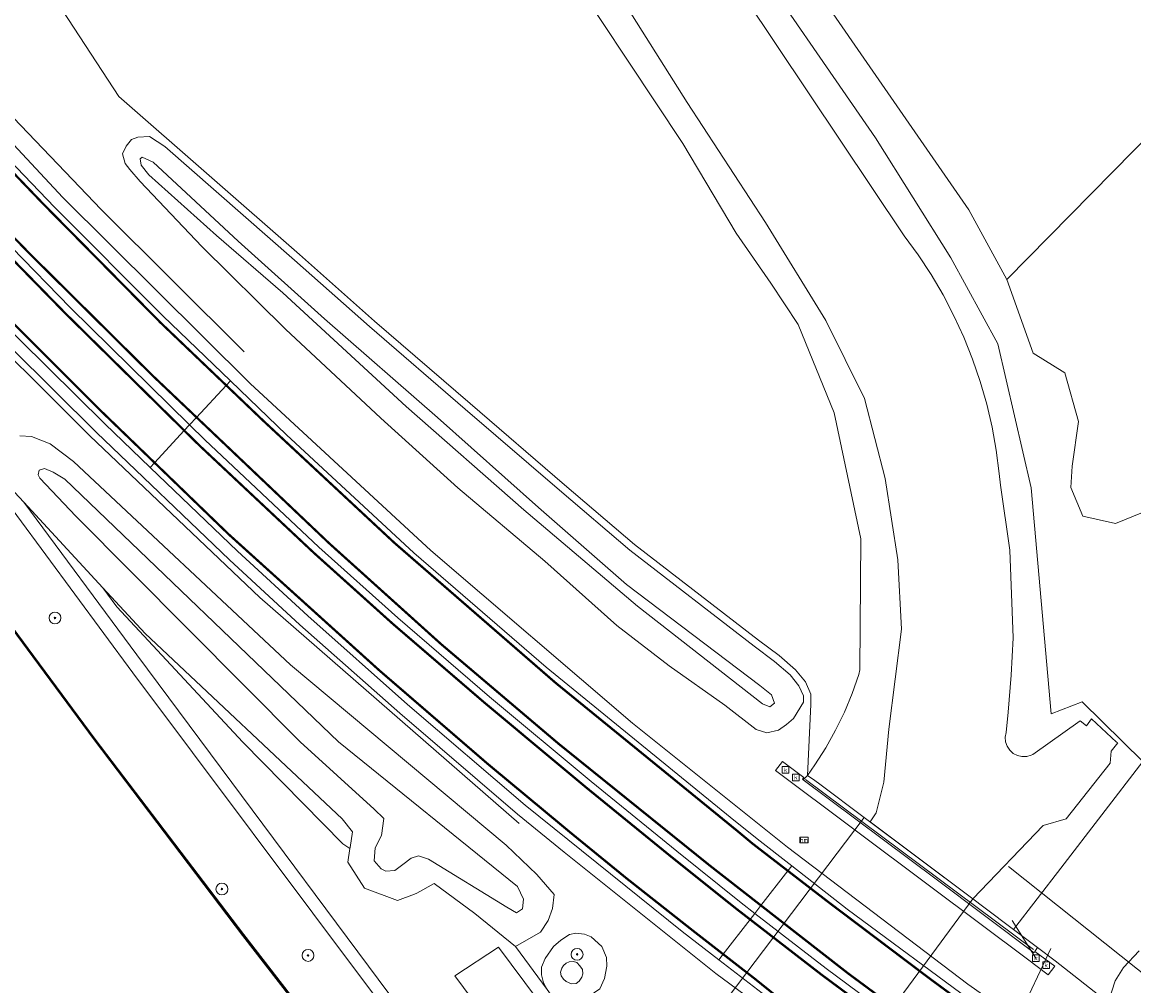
# Model space of a CAD drawing. Header units: metres. Extents: x 168032 to 180145, y 382923 to 399665.
# Tile 189 of 256: x 170836 to 170911, y 396005 to 396071. Entities that reach past the tile are written whole.
import ezdxf
from ezdxf.enums import TextEntityAlignment as Align

# ---------------------------------------------------------------- set-up
doc = ezdxf.new("R2010")
doc.units = ezdxf.units.M
doc.linetypes.add('VW-3-3_STREEP', pattern=[6, 3, -3])
doc.layers.get('0').update_dxf_attribs({"color": 8, "lineweight": 18})
for name, color, linetype, lineweight in [('B-WE-GK-BESCHOEIING_DAMWAND-G', 8, 'GK-BESCHOEIING', 18), ('B-WE-GK-KADEMUUR-GV', 8, 'Continuous', 18), ('B-WE-GR-BEPLANTING_CULTUUR_BOSPLANTSOEN-GV', 8, 'Continuous', 18), ('B-WE-GR-BOOM-S', 8, 'Continuous', 18), ('B-WE-GR-BOS_LOOF-GV', 8, 'Continuous', 18), ('B-WE-GR-BOUWLAND-GV', 8, 'Continuous', 18), ('B-WE-GR-GRAS-GV', 8, 'Continuous', 18), ('B-WE-GR-GROENVOORZIENING-GV', 8, 'Continuous', 18), ('B-WE-GW-TALUD_KRUIN-G', 8, 'Continuous', 18), ('B-WE-IE-MEUBILAIR_WEGMEUBILAIR-G', 8, 'Continuous', 18), ('B-WE-IE-MEUBILAIR_WEGMEUBILAIR_PAAL-S', 8, 'Continuous', 18), ('B-WE-IE-TERREINAFSCHEIDING_KUNSTMATIG_MUUR-GV', 8, 'Continuous', 18), ('B-WE-KW-KUNSTWERK_DUIKER-G', 8, 'Continuous', 18), ('B-WE-KW-KUNSTWERK_DUIKER-GV', 8, 'Continuous', 18), ('B-WE-OG-TERREIN_CULTUURSCHEIDING-GV', 8, 'Continuous', 18), ('B-WE-OG-WATER-GV', 8, 'Continuous', 18), ('B-WE-OG-WATER_SLOOT-GV', 8, 'Continuous', 18), ('B-WE-OG-WEG-GV', 8, 'Continuous', 18), ('B-WE-RI-GWA_KOLK-S', 8, 'Continuous', 18), ('B-WE-VH-VERHARDING_ASFALT-GV', 8, 'Continuous', 18), ('B-WE-VH-VERHARDING_BETON-GV', 8, 'Continuous', 18), ('B-WE-VH-VERHARDING_GRASBETONSTEEN-GV', 8, 'Continuous', 18), ('B-WE-VW-MARKERING_LANGS_STREEP_33-G', 8, 'VW-3-3_STREEP', 13), ('B-WE-VW-MARKERING_LANGS_STREEP_DOORGETROKKEN_3X015-G', 8, 'Continuous', 13), ('B-WE-VW-MARKERING_PICTOGRAM-G', 8, 'Continuous', 18)]:
    doc.layers.add(name, color=color, linetype=linetype, lineweight=lineweight)
doc.styles.add('NLCS-ISO', font='NLCS-ISO.ttf')
doc.linetypes.add('GK-BESCHOEIING', pattern='A,30,-5,[1,NLCS.SHX,S=1,R=0,X=0,Y=0],-5', length=40)

# ---------------------------------------------------------------- blocks, each defined once
blk = doc.blocks.new('SIE-WEG_PAAL_HECTOMETERPAAL-SO')
at = {"color": 0, "linetype": 'ByBlock', "lineweight": 18}
blk.add_lwpolyline([(-1.44375, -0.94375), (1.44375, -0.94375), (1.44375, 0.94375), (-1.44375, 0.94375)], close=True, dxfattribs=at)
at = {"color": 0, "linetype": 'ByBlock', "lineweight": 18, "style": 'NLCS-ISO'}
blk.add_text('hm', height=1.5, dxfattribs=at).set_placement((0, 0), align=Align.MIDDLE_CENTER)
at = {"style": 'NLCS-ISO'}
blk.add_attdef('WAARDE', (2.13125, -1.69375), '', height=1.5, dxfattribs=at)
blk = doc.blocks.new('SRI-KOLK-SO')
at = {"color": 0, "linetype": 'ByBlock', "lineweight": 18}
blk.add_lwpolyline([(-1.125, -1.125), (1.125, -1.125), (1.125, 1.125), (-1.125, 1.125)], close=True, dxfattribs=at)
at = {"color": 0, "linetype": 'ByBlock', "lineweight": 18, "style": 'NLCS-ISO'}
blk.add_text('k', height=1.5, dxfattribs=at).set_placement((0, 0), align=Align.MIDDLE_CENTER)
blk = doc.blocks.new('SGR-BOOM_01-SO')
at = {"linetype": 'ByBlock', "lineweight": 18}
h = blk.add_hatch(color=0, dxfattribs=at)
h.dxf.hatch_style = 1
edge = h.paths.add_edge_path()
edge.add_arc((0, 0), 0.25, 0, 360)
at = {"color": 0, "linetype": 'ByBlock', "lineweight": 18}
for radius in [2, 0.25]:
    blk.add_circle((0, 0), radius, dxfattribs=at)

msp = doc.modelspace()

# ---------------------------------------------------------------- linework, layer by layer
at = {"layer": 'B-WE-GK-BESCHOEIING_DAMWAND-G', "flags": 128}
msp.add_lwpolyline([(170751.659, 396142.688), (170758.147, 396133.965), (170768.437, 396120.163), (170782.275, 396101.316), (170798.231, 396080.032), (170811.075, 396062.686), (170822.219, 396047.865), (170831.853, 396034.752), (170841.231, 396022.075), (170851.26, 396008.878), (170860.026, 395997.55), (170866.076, 395989.85)], dxfattribs=at)
at = {"layer": 'B-WE-GK-KADEMUUR-GV', "flags": 128}
msp.add_lwpolyline([(170893.583, 396016.522), (170893.453, 396016.619), (170893.182, 396016.822), (170890.188, 396019.069), (170889.843, 396019.307), (170889.35, 396019.647), (170889.07, 396019.361), (170898.04, 396012.637), (170904.646, 396007.683), (170904.71, 396007.769), (170904.886, 396008.038), (170903.267, 396009.253), (170901.267, 396010.754), (170900.519, 396011.316)], close=True, dxfattribs=at)
at = {"layer": 'B-WE-GR-BEPLANTING_CULTUUR_BOSPLANTSOEN-GV', "flags": 128}
msp.add_lwpolyline([(170871.776, 396005.188), (170869.649, 396008.106), (170866.887, 396010.322), (170864.163, 396012.345), (170862.971, 396011.712), (170862.824, 396011.634), (170861.672, 396011.209), (170859.452, 396012.034), (170858.321, 396013.785), (170858.468, 396014.711), (170857.984, 396015.034), (170851.246, 396021.888), (170842.724, 396031.028), (170841.787, 396032.318), (170836.449, 396038.106), (170844.082, 396027.786), (170866.777, 395997.271)], dxfattribs=at)
for points in [[(170844.639, 396029.226), (170841.787, 396032.318), (170842.724, 396031.028), (170851.246, 396021.888), (170857.984, 396015.034), (170858.468, 396014.711), (170858.48, 396014.785), (170858.648, 396015.842), (170857.936, 396016.727)], [(170868.493, 396008.054), (170877.248, 395996.314), (170881.262, 395990.933), (170891.131, 395977.7), (170888.232, 395975.514), (170878.519, 395988.621), (170874.112, 395994.568), (170865.545, 396006.129)]]:
    msp.add_lwpolyline(points, close=True, dxfattribs=at)
at = {"layer": 'B-WE-GR-BOS_LOOF-GV', "flags": 128}
msp.add_lwpolyline([(170949.284, 396074.852), (170951.143, 396081.295), (170942.788, 396093.798), (170902.801, 396053.143), (170904.583, 396048.17), (170906.717, 396046.841), (170907.651, 396043.562), (170907.212, 396040.525), (170907.134, 396039.093), (170907.949, 396037.169), (170910.148, 396036.657), (170912.951, 396037.818), (170916.193, 396040.397), (170919.282, 396043.475), (170948.093, 396072.999)], close=True, dxfattribs=at)
at = {"layer": 'B-WE-GR-BOUWLAND-GV', "flags": 128}
msp.add_lwpolyline([(170787.001, 396230.428), (170786.747, 396230.329), (170787.122, 396229.699), (170788.981, 396226.573), (170793.957, 396219.335), (170810.63, 396194.197), (170823.361, 396174.422), (170853.559, 396129.21), (170866.118, 396110.667), (170883.989, 396081.337), (170900.24, 396057.837), (170902.801, 396053.143), (170942.788, 396093.798)], dxfattribs=at)
at = {"layer": 'B-WE-GR-GRAS-GV', "flags": 128}
for points in [[(170798.271, 396080.062), (170811.115, 396062.716), (170822.259, 396047.895), (170831.893, 396034.782), (170841.271, 396022.105), (170851.3, 396008.908), (170860.065, 395997.581), (170866.122, 395989.872), (170867.426, 395990.846), (170868.656, 395991.746), (170869.657, 395992.504), (170867.751, 395995.125), (170859.995, 396004.974), (170843.807, 396026.581), (170828.128, 396047.818), (170828.02, 396047.92), (170827.065, 396049.224), (170823.879, 396053.307), (170813.517, 396066.587), (170797.165, 396087.878)], [(170890.104, 395965.859), (170866.777, 395997.271), (170844.082, 396027.786), (170836.449, 396038.106), (170836.446, 396038.11), (170835.225, 396039.434), (170835.14, 396039.875), (170834.927, 396040.979), (170835.013, 396041.192), (170835.057, 396041.3), (170834.648, 396041.685), (170831.864, 396044.304), (170828.128, 396047.818), (170843.807, 396026.581), (170859.995, 396004.974), (170867.751, 395995.125), (170869.657, 395992.504), (170874.984, 395985.179), (170875.32, 395984.717), (170881.278, 395975.658), (170890.795, 395961.964)]]:
    msp.add_lwpolyline(points, dxfattribs=at)
at = {"layer": 'B-WE-GR-GROENVOORZIENING-GV', "flags": 128}
msp.add_lwpolyline([(170834.142, 396078.853), (170842.86, 396065.495), (170855.058, 396054.827), (170860.114, 396050.333), (170866.579, 396044.771), (170872.945, 396039.284), (170877.685, 396035.245), (170886.051, 396028.786), (170887.438, 396027.745), (170888.539, 396026.786), (170889.208, 396025.969), (170889.586, 396025.132), (170889.576, 396024.446), (170889.35, 396019.647), (170889.847, 396020.372), (170890.583, 396021.519), (170891.251, 396022.707), (170891.848, 396023.933), (170892.373, 396025.191), (170892.822, 396026.478), (170892.884, 396026.785), (170892.956, 396035.62), (170891.15, 396044.126), (170888.727, 396050.098), (170886.885, 396052.893), (170884.548, 396056.261), (170880.946, 396062.327), (170862.529, 396090.072)], dxfattribs=at)
at = {"layer": 'B-WE-GW-TALUD_KRUIN-G', "flags": 128}
msp.add_lwpolyline([(170869.657, 395992.504), (170867.751, 395995.125), (170859.995, 396004.974), (170843.807, 396026.581), (170828.128, 396047.818), (170828.02, 396047.92), (170827.065, 396049.224), (170823.879, 396053.307), (170813.517, 396066.587), (170797.165, 396087.878), (170778.383, 396113.99), (170759.221, 396139.953), (170755.018, 396145.447)], dxfattribs=at)
at = {"layer": 'B-WE-IE-MEUBILAIR_WEGMEUBILAIR-G', "flags": 128}
for points in [[(170869.896, 396016.402), (170852.393, 396031.675), (170840.913, 396042.572), (170831.782, 396051.665), (170823.865, 396059.908), (170817.034, 396067.427), (170810.845, 396074.574), (170807.791, 396078.161), (170800.913, 396086.528), (170790.822, 396099.36), (170784.116, 396108.078), (170781.466, 396111.522), (170761.846, 396137.82), (170743.154, 396163.136), (170722.104, 396191.453), (170702.499, 396217.879), (170679.043, 396249.459)], [(170715.085, 396219.788), (170719.17, 396214.523), (170728.688, 396201.623), (170736.133, 396191.533), (170751.175, 396171.368), (170765.945, 396151.488), (170778.849, 396133.953), (170790.75, 396117.992), (170796.335, 396110.597), (170801.798, 396103.362), (170810.922, 396092.017), (170818.944, 396082.611), (170828.733, 396071.375), (170839.742, 396059.884), (170841.668, 396057.873), (170851.321, 396048.259)], [(170889.223, 396019.385), (170904.621, 396007.891)]]:
    msp.add_lwpolyline(points, dxfattribs=at)
at = {"layer": 'B-WE-IE-TERREINAFSCHEIDING_KUNSTMATIG_MUUR-GV', "flags": 128}
msp.add_lwpolyline([(170798.191, 396080.002), (170811.035, 396062.656), (170822.179, 396047.835), (170831.813, 396034.722), (170841.191, 396022.045), (170851.22, 396008.848), (170859.987, 395997.519), (170866.074, 395989.772), (170866.098, 395989.734), (170866.122, 395989.872), (170860.065, 395997.581), (170851.3, 396008.908), (170841.271, 396022.105), (170831.893, 396034.782), (170822.259, 396047.895), (170811.115, 396062.716), (170798.271, 396080.062)], dxfattribs=at)
at = {"layer": 'B-WE-KW-KUNSTWERK_DUIKER-G', "flags": 128}
for points in [[(170902.914, 396013.511), (170912.744, 396005.699)], [(170903.162, 396009.853), (170904.774, 396007.323)], [(170905.771, 396007.97), (170897.06, 395989.427)]]:
    msp.add_lwpolyline(points, dxfattribs=at)
at = {"layer": 'B-WE-KW-KUNSTWERK_DUIKER-GV', "flags": 128}
msp.add_lwpolyline([(170900.519, 396011.316), (170893.182, 396016.822), (170881.487, 396001.352), (170889.052, 395995.762)], close=True, dxfattribs=at)
at = {"layer": 'B-WE-OG-TERREIN_CULTUURSCHEIDING-GV', "flags": 128}
for points in [[(170912.951, 396037.818), (170910.148, 396036.657), (170907.949, 396037.169), (170907.134, 396039.093), (170907.212, 396040.525), (170907.651, 396043.562), (170906.717, 396046.841), (170904.583, 396048.17), (170902.801, 396053.143), (170900.24, 396057.837), (170883.989, 396081.337)], [(170884.477, 396076.461), (170893.937, 396062.716), (170899.032, 396054.599), (170902.198, 396048.793), (170904.458, 396039.072), (170905.812, 396023.801), (170907.892, 396024.616), (170912.001, 396020.594), (170906.448, 396013.384), (170903.267, 396009.253), (170904.886, 396008.038), (170906.081, 396007.138), (170909.649, 396004.322), (170910.127, 396005.789), (170910.683, 396006.685), (170911.732, 396007.801)]]:
    msp.add_lwpolyline(points, dxfattribs=at)
at = {"layer": 'B-WE-OG-WATER-GV', "flags": 128}
msp.add_lwpolyline([(170878.702, 395972.186), (170873.832, 395979.158), (170871.423, 395982.551), (170871.4, 395982.594), (170871.433, 395982.619), (170872.675, 395983.592), (170871, 395985.879), (170870.383, 395985.46), (170870.327, 395985.542), (170870.941, 395985.96), (170869.203, 395988.334), (170868.565, 395987.872), (170868.507, 395987.952), (170869.144, 395988.415), (170867.445, 395990.736), (170866.143, 395989.763), (170866.098, 395989.734), (170866.074, 395989.772), (170859.987, 395997.519), (170851.22, 396008.848), (170841.191, 396022.045), (170831.813, 396034.722)], dxfattribs=at)
at = {"layer": 'B-WE-OG-WATER_SLOOT-GV', "flags": 128}
for points in [[(170862.529, 396090.072), (170880.946, 396062.327), (170884.548, 396056.261), (170886.885, 396052.893), (170888.727, 396050.098), (170891.15, 396044.126), (170892.956, 396035.62), (170892.884, 396026.785), (170892.822, 396026.478), (170892.373, 396025.191), (170891.848, 396023.933), (170891.251, 396022.707), (170890.583, 396021.519), (170889.847, 396020.372), (170889.35, 396019.647), (170889.843, 396019.307), (170890.188, 396019.069), (170893.182, 396016.822), (170893.453, 396016.619), (170893.583, 396016.522), (170893.712, 396016.713), (170893.996, 396017.132), (170894.501, 396019.194), (170894.854, 396022.78), (170895.697, 396029.53), (170895.447, 396034.205), (170894.596, 396039.71), (170893.21, 396045.1), (170890.589, 396050.381), (170886.519, 396056.994), (170881.237, 396065.084), (170873.587, 396077.241)], [(170873.587, 396077.241), (170881.237, 396065.084), (170886.519, 396056.994), (170890.589, 396050.381), (170893.21, 396045.1), (170894.596, 396039.71), (170895.447, 396034.205), (170895.697, 396029.53), (170894.854, 396022.78), (170894.501, 396019.194), (170893.996, 396017.132), (170893.712, 396016.713), (170893.583, 396016.522), (170900.519, 396011.316), (170905.271, 396016.263), (170906.811, 396016.723), (170909.781, 396020.481), (170909.853, 396021.287), (170910.309, 396021.855), (170910.219, 396021.907), (170908.531, 396023.476), (170908.185, 396023.01), (170907.755, 396023.333), (170904.569, 396021.063), (170904.456, 396021.01), (170904.149, 396020.926), (170903.832, 396020.921), (170903.522, 396020.995), (170903.241, 396021.143), (170903.006, 396021.357), (170902.832, 396021.623), (170902.729, 396021.923), (170902.703, 396022.24), (170902.758, 396022.553), (170902.904, 396023.915), (170903.109, 396026.423), (170903.235, 396028.935), (170903.02, 396034.866), (170902.371, 396039.261), (170902.3, 396040.035), (170902.095, 396041.612), (170901.812, 396043.178), (170901.45, 396044.728), (170901.011, 396046.257), (170900.495, 396047.762), (170899.905, 396049.24), (170899.24, 396050.685), (170898.504, 396052.096), (170897.699, 396053.468), (170896.825, 396054.798), (170895.885, 396056.082), (170876.506, 396085.086)], [(170876.506, 396085.086), (170895.885, 396056.082), (170896.825, 396054.798), (170897.699, 396053.468), (170898.504, 396052.096), (170899.24, 396050.685), (170899.905, 396049.24), (170900.495, 396047.762), (170901.011, 396046.257), (170901.45, 396044.728), (170901.812, 396043.178), (170902.095, 396041.612), (170902.3, 396040.035), (170902.371, 396039.261), (170903.02, 396034.866), (170903.235, 396028.935), (170903.109, 396026.423), (170902.904, 396023.915), (170902.758, 396022.553), (170902.703, 396022.24), (170902.729, 396021.923), (170902.832, 396021.623), (170903.006, 396021.357), (170903.241, 396021.143), (170903.522, 396020.995), (170903.832, 396020.921), (170904.149, 396020.926), (170904.456, 396021.01), (170904.569, 396021.063), (170907.755, 396023.333), (170908.185, 396023.01), (170908.531, 396023.476), (170910.219, 396021.907), (170910.309, 396021.855), (170909.853, 396021.287), (170909.781, 396020.481), (170906.811, 396016.723), (170905.271, 396016.263), (170900.519, 396011.316), (170901.267, 396010.754), (170903.267, 396009.253), (170906.448, 396013.384), (170912.001, 396020.594), (170907.892, 396024.616), (170905.812, 396023.801), (170904.458, 396039.072), (170902.198, 396048.793), (170899.032, 396054.599), (170893.937, 396062.716), (170884.477, 396076.461)], [(170911.732, 396007.801), (170910.683, 396006.685), (170910.127, 396005.789), (170909.649, 396004.322), (170910.544, 396003.005), (170916.41, 395999.091)]]:
    msp.add_lwpolyline(points, dxfattribs=at)
for points in [[(170844.308, 396059.76), (170848.465, 396055.36), (170854.111, 396049.796), (170860.543, 396043.771), (170865.758, 396039.077), (170871.616, 396034.114), (170876.486, 396029.785), (170880.012, 396027.053), (170883.771, 396024.396), (170885.879, 396022.755), (170886.604, 396022.52), (170887.407, 396022.703), (170887.933, 396023.086), (170888.418, 396023.502), (170889.078, 396024.59), (170889.084, 396025.028), (170888.78, 396025.703), (170888.178, 396026.437), (170887.123, 396027.356), (170885.748, 396028.389), (170877.37, 396034.857), (170872.619, 396038.905), (170866.253, 396044.392), (170859.785, 396049.957), (170854.728, 396054.452), (170845.96, 396062.12), (170844.946, 396062.79), (170844.159, 396062.744), (170843.711, 396062.582), (170843.351, 396062.133), (170843.115, 396061.614), (170843.304, 396060.961), (170843.603, 396060.561)], [(170849.453, 396056.115), (170853.934, 396052.236), (170862.252, 396044.567), (170870.205, 396037.592), (170877.876, 396031.092), (170886.327, 396024.479), (170886.819, 396024.277), (170887.13, 396024.527), (170886.919, 396025.101), (170886.125, 396025.718), (170877.14, 396032.538), (170871.189, 396037.748), (170864.372, 396043.829), (170856.741, 396050.493), (170850.929, 396055.735), (170845.184, 396061.054), (170844.443, 396061.395), (170844.308, 396061.285), (170844.369, 396060.852), (170844.881, 396060.214)], [(170849.453, 396056.115), (170844.881, 396060.214), (170844.369, 396060.852), (170844.308, 396061.285), (170844.443, 396061.395), (170845.184, 396061.054), (170850.929, 396055.735), (170856.741, 396050.493), (170864.372, 396043.829), (170871.189, 396037.748), (170877.14, 396032.538), (170886.125, 396025.718), (170886.919, 396025.101), (170887.13, 396024.527), (170886.819, 396024.277), (170886.327, 396024.479), (170877.876, 396031.092), (170870.205, 396037.592), (170862.252, 396044.567), (170853.934, 396052.236)]]:
    msp.add_lwpolyline(points, close=True, dxfattribs=at)
at = {"layer": 'B-WE-OG-WEG-GV', "flags": 128}
for points in [[(170909.649, 396004.322), (170906.081, 396007.138), (170904.886, 396008.038), (170904.71, 396007.769), (170906.049, 396006.766), (170905.609, 396006.179), (170904.197, 396007.236), (170897.681, 396012.122), (170887.201, 396019.979), (170887.66, 396020.591), (170889.099, 396019.512), (170889.016, 396019.402), (170889.07, 396019.361), (170889.35, 396019.647), (170889.576, 396024.446), (170889.586, 396025.132), (170889.208, 396025.969), (170888.539, 396026.786), (170887.438, 396027.745), (170886.051, 396028.786), (170877.685, 396035.245), (170872.945, 396039.284), (170866.579, 396044.771), (170860.114, 396050.333), (170855.058, 396054.827), (170842.86, 396065.495), (170834.142, 396078.853)], [(170823.002, 396075.961), (170839.081, 396058.675), (170851.72, 396046.118), (170863.922, 396034.834), (170877.539, 396023.174), (170888.012, 396014.813), (170900.179, 396005.55), (170903.794, 396003.006), (170909.923, 395998.691), (170923.828, 395989.437)], [(170896.753, 395996.248), (170883.17, 396006.272), (170872.918, 396014.471), (170869.784, 396017.038), (170861.828, 396023.85), (170855.094, 396029.832), (170850.328, 396034.221), (170841.36, 396042.815), (170835.588, 396048.532)], [(170835.225, 396039.434), (170836.446, 396038.11), (170836.449, 396038.106), (170841.787, 396032.318), (170844.639, 396029.226), (170857.936, 396016.727), (170858.648, 396015.842), (170858.48, 396014.785), (170858.468, 396014.711), (170858.321, 396013.785), (170859.452, 396012.034), (170861.672, 396011.209), (170862.824, 396011.634), (170862.971, 396011.712), (170864.163, 396012.345), (170866.887, 396010.322), (170869.649, 396008.106), (170871.335, 396009.064), (170871.844, 396009.853), (170872.141, 396010.656), (170872.261, 396011.622), (170871.084, 396012.957), (170869.013, 396014.951), (170854.452, 396027.122), (170839.8, 396040.861), (170838.229, 396042.043), (170836.969, 396042.545), (170836.188, 396042.585)], [(170836.188, 396042.585), (170836.969, 396042.545), (170838.229, 396042.043), (170839.8, 396040.861), (170854.452, 396027.122), (170869.013, 396014.951), (170871.084, 396012.957), (170872.261, 396011.622), (170872.141, 396010.656), (170871.844, 396009.853), (170871.335, 396009.064), (170869.649, 396008.106), (170871.776, 396005.188), (170871.526, 396005.643), (170871.402, 396006.186), (170871.408, 396006.705), (170871.656, 396007.29), (170872.214, 396008.109), (170872.701, 396008.537), (170873.284, 396008.913), (170873.713, 396008.995), (170874.293, 396008.931), (170874.755, 396008.747), (170875.472, 396008.111), (170875.785, 396007.358), (170875.819, 396006.781), (170875.648, 396005.951), (170875.34, 396005.253)]]:
    msp.add_lwpolyline(points, dxfattribs=at)
for points in [[(170848.465, 396055.36), (170844.308, 396059.76), (170843.603, 396060.561), (170843.304, 396060.961), (170843.115, 396061.614), (170843.351, 396062.133), (170843.711, 396062.582), (170844.159, 396062.744), (170844.946, 396062.79), (170845.96, 396062.12), (170854.728, 396054.452), (170859.785, 396049.957), (170866.253, 396044.392), (170872.619, 396038.905), (170877.37, 396034.857), (170885.748, 396028.389), (170887.123, 396027.356), (170888.178, 396026.437), (170888.78, 396025.703), (170889.084, 396025.028), (170889.078, 396024.59), (170888.418, 396023.502), (170887.933, 396023.086), (170887.407, 396022.703), (170886.604, 396022.52), (170885.879, 396022.755), (170883.771, 396024.396), (170880.012, 396027.053), (170876.486, 396029.785), (170871.616, 396034.114), (170865.758, 396039.077), (170860.543, 396043.771), (170854.111, 396049.796)], [(170857.692, 396021.916), (170839.217, 396039.646), (170838.444, 396040.137), (170837.851, 396040.367), (170837.499, 396040.256), (170837.415, 396039.94), (170837.538, 396039.729), (170839.956, 396037.156), (170855.099, 396021.917), (170860.108, 396017.381), (170860.764, 396016.747), (170860.596, 396015.587), (170860.176, 396014.761), (170860.098, 396013.877), (170860.583, 396013.343), (170860.881, 396013.179), (170861.499, 396013.243), (170862.047, 396013.632), (170862.604, 396014.064), (170863.093, 396014.221), (170863.776, 396014), (170869.055, 396010.767), (170869.707, 396010.369), (170870.122, 396010.651), (170870.188, 396011.297), (170869.773, 396012.146)], [(170857.692, 396021.916), (170869.773, 396012.146), (170870.188, 396011.297), (170870.122, 396010.651), (170869.707, 396010.369), (170869.055, 396010.767), (170863.776, 396014), (170863.093, 396014.221), (170862.604, 396014.064), (170862.047, 396013.632), (170861.499, 396013.243), (170860.881, 396013.179), (170860.583, 396013.343), (170860.098, 396013.877), (170860.176, 396014.761), (170860.596, 396015.587), (170860.764, 396016.747), (170860.108, 396017.381), (170855.099, 396021.917), (170839.956, 396037.156), (170837.538, 396039.729), (170837.415, 396039.94), (170837.499, 396040.256), (170837.851, 396040.367), (170838.444, 396040.137), (170839.217, 396039.646)], [(170871.776, 396005.188), (170872.001, 396004.872), (170872.326, 396004.605), (170873.067, 396004.268), (170873.478, 396004.236), (170874.119, 396004.427), (170874.615, 396004.739), (170875.34, 396005.253), (170875.648, 396005.951), (170875.819, 396006.781), (170875.785, 396007.358), (170875.472, 396008.111), (170874.755, 396008.747), (170874.293, 396008.931), (170873.713, 396008.995), (170873.284, 396008.913), (170872.701, 396008.537), (170872.214, 396008.109), (170871.656, 396007.29), (170871.408, 396006.705), (170871.402, 396006.186), (170871.526, 396005.643)], [(170873.259, 396007.058), (170873.562, 396007.093), (170873.788, 396007.02), (170873.988, 396006.798), (170874.155, 396006.549), (170874.188, 396006.245), (170874.117, 396006.024), (170873.932, 396005.767), (170873.733, 396005.593), (170873.431, 396005.591), (170873.064, 396005.729), (170872.889, 396005.899), (170872.729, 396006.114), (170872.677, 396006.378), (170872.778, 396006.644), (170872.884, 396006.826), (170873.055, 396006.973)], [(170873.259, 396007.058), (170873.055, 396006.973), (170872.884, 396006.826), (170872.778, 396006.644), (170872.677, 396006.378), (170872.729, 396006.114), (170872.889, 396005.899), (170873.064, 396005.729), (170873.431, 396005.591), (170873.733, 396005.593), (170873.932, 396005.767), (170874.117, 396006.024), (170874.188, 396006.245), (170874.155, 396006.549), (170873.988, 396006.798), (170873.788, 396007.02), (170873.562, 396007.093)]]:
    msp.add_lwpolyline(points, close=True, dxfattribs=at)
at = {"layer": 'B-WE-VH-VERHARDING_ASFALT-GV', "flags": 128}
for points in [[(170847.641, 396043.317), (170848.115, 396043.828), (170850.118, 396045.988), (170850.401, 396046.294), (170845.842, 396050.679), (170838.525, 396058.015), (170832.349, 396064.433), (170825.75, 396071.625), (170822.456, 396075.252), (170816.329, 396082.404), (170816.122, 396082.225), (170813.749, 396080.186), (170813.349, 396079.841), (170816.418, 396076.241), (170822.275, 396069.643), (170831.607, 396059.42), (170839.613, 396051.233)], [(170844.984, 396040.451), (170845.278, 396040.768), (170847.287, 396042.935), (170847.641, 396043.317), (170839.613, 396051.233), (170831.607, 396059.42), (170822.275, 396069.643), (170816.418, 396076.241), (170813.349, 396079.841), (170812.955, 396079.502), (170810.613, 396077.489), (170810.279, 396077.202), (170815.649, 396070.984), (170821.102, 396064.741), (170828.022, 396057.417), (170836.156, 396049.096), (170841.919, 396043.388)], [(170850.401, 396046.294), (170850.118, 396045.988), (170848.115, 396043.828), (170847.641, 396043.317), (170848.665, 396042.308), (170856.371, 396035.076), (170861.698, 396030.285), (170867.898, 396024.95), (170874.74, 396019.243), (170880.526, 396014.528), (170884.87, 396011.057), (170885.8, 396010.337), (170886.213, 396010.871), (170888.024, 396013.212), (170888.291, 396013.557), (170885.964, 396015.38), (170884.129, 396016.838), (170871.717, 396026.96), (170862.79, 396034.69), (170854.193, 396042.646)], [(170847.641, 396043.317), (170847.287, 396042.935), (170845.278, 396040.768), (170844.984, 396040.451), (170850.876, 396034.804), (170855.631, 396030.425), (170862.354, 396024.453), (170870.304, 396017.646), (170880.902, 396009.117), (170883.379, 396007.208), (170883.666, 396007.579), (170885.482, 396009.926), (170885.8, 396010.337), (170884.87, 396011.057), (170880.526, 396014.528), (170874.74, 396019.243), (170867.898, 396024.95), (170861.698, 396030.285), (170856.371, 396035.076), (170848.665, 396042.308)], [(170881.262, 395990.933), (170877.248, 395996.314), (170868.493, 396008.054), (170865.545, 396006.129), (170874.112, 395994.568), (170878.519, 395988.621), (170888.232, 395975.514), (170891.131, 395977.7)]]:
    msp.add_lwpolyline(points, close=True, dxfattribs=at)
for points in [[(170917.549, 395992.473), (170907.628, 395999.257), (170902.486, 396002.94), (170900.733, 396004.195), (170892.032, 396010.626), (170888.291, 396013.557), (170888.024, 396013.212), (170886.213, 396010.871), (170885.8, 396010.337), (170890.623, 396006.606), (170898.559, 396000.718), (170906.174, 395995.292), (170914.452, 395989.705)], [(170914.452, 395989.705), (170906.174, 395995.292), (170898.559, 396000.718), (170890.623, 396006.606), (170885.8, 396010.337), (170885.482, 396009.926), (170883.666, 396007.579), (170883.379, 396007.208), (170890.983, 396001.35), (170895.984, 395997.706), (170897.229, 395996.803), (170901.725, 395993.54), (170906.902, 395990.017), (170916.367, 395983.618)]]:
    msp.add_lwpolyline(points, dxfattribs=at)
at = {"layer": 'B-WE-VH-VERHARDING_BETON-GV', "flags": 128}
msp.add_lwpolyline([(170889.07, 396019.361), (170889.016, 396019.402), (170889.099, 396019.512), (170887.66, 396020.591), (170887.201, 396019.979), (170897.681, 396012.122), (170904.197, 396007.236), (170905.609, 396006.179), (170906.049, 396006.766), (170904.71, 396007.769), (170904.646, 396007.683), (170898.04, 396012.637)], close=True, dxfattribs=at)
at = {"layer": 'B-WE-VH-VERHARDING_GRASBETONSTEEN-GV', "flags": 128}
for points in [[(170923.828, 395989.437), (170909.923, 395998.691), (170903.794, 396003.006), (170900.179, 396005.55), (170888.012, 396014.813), (170877.539, 396023.174), (170863.922, 396034.834), (170851.72, 396046.118), (170839.081, 396058.675), (170823.002, 396075.961), (170816.199, 396083.791), (170807.144, 396094.91), (170795.399, 396109.95), (170793.891, 396111.881), (170781.074, 396128.936), (170757.061, 396161.331), (170729.416, 396198.597), (170661.963, 396289.548)], [(170809.674, 396076.68), (170815.045, 396070.459), (170820.51, 396064.203), (170827.446, 396056.862), (170835.588, 396048.532), (170841.36, 396042.815), (170850.328, 396034.221), (170855.094, 396029.832), (170861.828, 396023.85), (170869.784, 396017.038), (170872.918, 396014.471), (170883.17, 396006.272), (170896.753, 395996.248), (170897.241, 395995.887), (170906.022, 395989.68), (170924.737, 395977.525)], [(170825.75, 396071.625), (170832.349, 396064.433), (170838.525, 396058.015), (170845.842, 396050.679), (170850.401, 396046.294), (170854.193, 396042.646), (170862.79, 396034.69), (170871.717, 396026.96), (170884.129, 396016.838), (170885.964, 396015.38), (170888.291, 396013.557), (170892.032, 396010.626), (170900.733, 396004.195), (170902.486, 396002.94), (170907.628, 395999.257), (170917.549, 395992.473)], [(170916.367, 395983.618), (170906.902, 395990.017), (170901.725, 395993.54), (170897.229, 395996.803), (170895.984, 395997.706), (170890.983, 396001.35), (170883.379, 396007.208), (170880.902, 396009.117), (170870.304, 396017.646), (170862.354, 396024.453), (170855.631, 396030.425), (170850.876, 396034.804), (170844.984, 396040.451), (170841.919, 396043.388), (170836.156, 396049.096), (170828.022, 396057.417), (170821.102, 396064.741), (170815.649, 396070.984)]]:
    msp.add_lwpolyline(points, dxfattribs=at)
at = {"layer": 'B-WE-VW-MARKERING_LANGS_STREEP_33-G', "const_width": 0.15, "flags": 128}
for points in [[(168663.566, 398966.886), (168663.81, 398966.56), (168683.85, 398939.574), (168687.432, 398934.773), (168695.741, 398923.634), (168699.311, 398918.865), (168714.149, 398898.866), (168723.248, 398886.636), (168723.682, 398886.053), (168742.75, 398860.403), (168753.118, 398846.445), (168767.915, 398826.525), (168792.24, 398793.869), (168803.712, 398778.624), (168813.371, 398765.968), (168830.183, 398743.936), (168843.488, 398726.745), (168852.649, 398715.025), (168877.24, 398683.884), (168888.579, 398669.651), (168892.719, 398664.47), (168905.625, 398648.318), (168906.641, 398647.047), (168927.897, 398620.319), (168936.737, 398609.262), (168949.567, 398593.214), (168958.627, 398581.408), (168964.598, 398573.497), (168967.397, 398569.764), (168971.082, 398564.85), (168980.716, 398551.889), (168997.466, 398529.481), (169020.107, 398499.13), (169027.204, 398489.639), (169040.743, 398471.536), (169055.497, 398451.74), (169064.014, 398440.301), (169075.759, 398424.518), (169082.66, 398414.941), (169086.679, 398409.348), (169087.311, 398408.468), (169092.79, 398400.638), (169098.778, 398392.051), (169106.428, 398380.731), (169114.846, 398368.191), (169121.749, 398357.562), (169133.195, 398339.355), (169141.533, 398326.011), (169145.725, 398319.301), (169149.518, 398313.332), (169154.381, 398305.894), (169162.28, 398293.82), (169172.849, 398278.255), (169181.899, 398265.168), (169190.992, 398252.297), (169197.693, 398243.037), (169200.047, 398239.783), (169208.094, 398228.624), (169208.928, 398227.502), (169234.512, 398193.198), (169257.271, 398162.637), (169261.584, 398156.846), (169290.08, 398118.618), (169317.014, 398082.462), (169318.161, 398080.923), (169347.085, 398042.016), (169376.591, 398002.446), (169376.738, 398002.249), (169387.316, 397987.87), (169405.092, 397964.157), (169431.093, 397929.085), (169436.401, 397922.002), (169454.996, 397897.188), (169462.891, 397886.418), (169481.262, 397861.858), (169496.183, 397841.843), (169510.418, 397822.748), (169541.436, 397781.099), (169544.236, 397777.323), (169555.897, 397761.614), (169558.309, 397758.365), (169583.433, 397724.619), (169610.915, 397687.701), (169615.6, 397681.412), (169636.811, 397652.94), (169661.863, 397619.325), (169675.414, 397601.121), (169699.118, 397569.28), (169707.001, 397558.756), (169730.636, 397527.013), (169735.107, 397521.017), (169759.476, 397488.338), (169788.453, 397449.474), (169794.886, 397440.863), (169813.184, 397416.368), (169846.164, 397372.145), (169854.679, 397360.703), (169869.635, 397340.607), (169888.976, 397314.746), (169914.022, 397281.158), (169914.469, 397280.558), (169939.822, 397246.505), (169965.388, 397212.257), (169974.243, 397200.401), (169992.585, 397175.838), (170016.232, 397144.17), (170034.08, 397120.254), (170043.871, 397107.135), (170066.82, 397076.416), (170093.903, 397040.116), (170099.716, 397032.324), (170136.639, 396982.806), (170153.695, 396959.983), (170161.325, 396949.774), (170183.597, 396919.921), (170186.927, 396915.458), (170201.768, 396895.572), (170213.485, 396879.837), (170227.432, 396861.106), (170250.932, 396829.4), (170273.171, 396799.402), (170280.372, 396789.69), (170311.618, 396747.553), (170332.654, 396719.212), (170342.266, 396706.261), (170369.994, 396668.866), (170392.219, 396638.887), (170399.965, 396628.439), (170446.363, 396565.937), (170451.819, 396558.585), (170507.845, 396483.096), (170511.435, 396478.26), (170532.772, 396449.523), (170545.638, 396432.139), (170571.007, 396397.972), (170586.183, 396377.533), (170622.215, 396328.908), (170630.602, 396317.647), (170658.825, 396279.748), (170690.197, 396237.381), (170706.119, 396215.879), (170713.852, 396205.474), (170730.677, 396182.821), (170749.618, 396157.277), (170749.786, 396157.05), (170765.931, 396135.308), (170783.952, 396111.136), (170795.393, 396096.255), (170804.923, 396084.278), (170809.65, 396078.605), (170810.613, 396077.489), (170817.941, 396069.001), (170823.912, 396062.46), (170832.116, 396053.815), (170841.517, 396044.402), (170845.278, 396040.768), (170850.273, 396035.941), (170860.435, 396026.758), (170867.773, 396020.427), (170873.441, 396015.72), (170877.137, 396012.705), (170881.628, 396009.164), (170883.666, 396007.579), (170885.828, 396005.898), (170888.017, 396004.135), (170892.16, 396001.068), (170895.983, 395998.282), (170901.608, 395994.19), (170904.467, 395992.185), (170907.159, 395990.312), (170910.575, 395988.028), (170914.084, 395985.696), (170916.921, 395983.855), (170924.126, 395979.278), (170931.247, 395974.933), (170939.669, 395969.992), (170943.679, 395967.677), (170948.077, 395965.225), (170954.15, 395961.955), (170959.149, 395959.255), (170963.48, 395957.059), (170967.805, 395954.88), (170968.365, 395954.605), (170971.255, 395953.183), (170979.619, 395949.224), (170992.329, 395943.677), (170996.413, 395941.934), (171004.533, 395938.605), (171007.746, 395937.293), (171011.116, 395935.986), (171014.497, 395934.704), (171020.635, 395932.461), (171028.566, 395929.684), (171028.606, 395929.671), (171038.896, 395926.327), (171046.631, 395923.895), (171057.694, 395920.724), (171062.665, 395919.423), (171070.829, 395917.286), (171081.369, 395914.755), (171099.481, 395910.816), (171109.782, 395908.686), (171116.95, 395907.326), (171122.191, 395906.488)], [(168872.862, 398744.911), (168867.511, 398740.853), (168866.174, 398739.557), (168865.139, 398738.147), (168863.995, 398736.269), (168863.31, 398734.65), (168862.847, 398733.092), (168862.535, 398730.957), (168862.445, 398729.166), (168862.651, 398727.359), (168863.139, 398725.292), (168863.722, 398723.648), (168864.417, 398722.263), (168865.506, 398720.63), (168865.676, 398720.4), (168871.092, 398712.947), (168892.382, 398684.479), (168906.721, 398665.167), (168908.883, 398662.019), (168912.202, 398657.017), (168913.747, 398654.463), (168915.441, 398651.542), (168916.262, 398650.122), (168919.355, 398643.711), (168919.765, 398642.991), (168920.574, 398641.569), (168922.57, 398638.795), (168935.498, 398622.492), (168942.518, 398613.668), (168945.898, 398609.418), (168953.332, 398600.037), (168960.906, 398590.321), (168972.1, 398575.404), (168973.08, 398574.095), (168995.607, 398544.016), (169018.662, 398513.067), (169032.955, 398493.928), (169041.54, 398482.432), (169062.21, 398454.726), (169068.825, 398445.835), (169076.325, 398435.82), (169082.116, 398427.91), (169092.208, 398413.936), (169092.517, 398413.497), (169098.557, 398404.93), (169103.368, 398397.977), (169105.68, 398394.623), (169110.596, 398387.475), (169114.719, 398381.287), (169118.722, 398375.336), (169125.285, 398365.395), (169132.188, 398354.435), (169140.888, 398340.515), (169147.599, 398329.799), (169147.956, 398329.228), (169158.87, 398312.153), (169166.877, 398299.929), (169171.926, 398292.333), (169177.049, 398284.792), (169180.331, 398279.965), (169188.671, 398267.998), (169199.171, 398253.088), (169203.439, 398247.175), (169206.255, 398243.275), (169214.655, 398231.865), (169248.234, 398186.748), (169262.986, 398166.892), (169268.888, 398158.948), (169290.465, 398130.043), (169313.989, 398098.397), (169322.705, 398086.714), (169323.287, 398085.934), (169335.66, 398069.42), (169370.066, 398023.094), (169377.616, 398013.013), (169382.465, 398006.502), (169391.459, 397994.423), (169399.175, 397984.033), (169435.816, 397934.889), (169442.207, 397926.304), (169470.957, 397887.69), (169501.929, 397846.123), (169503.057, 397844.61), (169549.566, 397782.164), (169561.672, 397765.916), (169581.135, 397739.794), (169602.052, 397711.716), (169621.414, 397685.733), (169625.361, 397680.437), (169647.849, 397650.202), (169672.56, 397616.932), (169681.15, 397605.392), (169694.066, 397588.039), (169714.472, 397560.7), (169740.509, 397525.791), (169740.865, 397525.312), (169765.417, 397492.323), (169790.311, 397458.895), (169800.587, 397445.128), (169812.861, 397428.684), (169833.328, 397401.198), (169855.645, 397371.347), (169860.404, 397364.966), (169874.944, 397345.472), (169904.446, 397305.926), (169920.179, 397284.825), (169939.359, 397259.102), (169973.562, 397213.251), (169979.972, 397204.658), (170018.909, 397152.464), (170039.795, 397124.517), (170045.076, 397117.45), (170072.649, 397080.573), (170099.619, 397044.386), (170100.498, 397043.208), (170125.708, 397009.417), (170156.78, 396967.881), (170159.468, 396964.276), (170159.502, 396964.231), (170181.811, 396934.31), (170189.352, 396924.191), (170207.053, 396900.439), (170219.212, 396884.086), (170249.634, 396843.172), (170278.916, 396803.664), (170287.287, 396792.369), (170317.789, 396751.292), (170335.278, 396727.741), (170338.419, 396723.509), (170346.038, 396713.244), (170372.048, 396678.125), (170375.827, 396673.025), (170397.967, 396643.159), (170402.616, 396636.887), (170436.313, 396591.523), (170457.574, 396562.87), (170472.908, 396542.204), (170511.334, 396490.406), (170517.189, 396482.535), (170538.225, 396454.254), (170572.359, 396408.153), (170576.752, 396402.237), (170615.457, 396350.112), (170636.386, 396321.944), (170646.914, 396307.774), (170684.112, 396257.665), (170695.974, 396241.653), (170710.274, 396222.349), (170735.007, 396189.04), (170755.17, 396161.812), (170755.529, 396161.327), (170774.778, 396135.315), (170793.8, 396109.96), (170808.176, 396091.62), (170816.122, 396082.225), (170819.084, 396078.723), (170826.596, 396069.997), (170831.97, 396064.279), (170837.788, 396058.216), (170845.692, 396050.214), (170850.118, 396045.988), (170852.644, 396043.575), (170861.461, 396035.363), (170872.33, 396025.919), (170884.627, 396015.896), (170885.616, 396015.07), (170888.024, 396013.212), (170890.775, 396011.091), (170897.627, 396005.916), (170902.138, 396002.598), (170907.122, 395999.085), (170910.829, 395996.479), (170916.449, 395992.704), (170921.587, 395989.399), (170926.385, 395986.284), (170932.717, 395982.42), (170937.108, 395979.749), (170940.958, 395977.486), (170945.56, 395974.829), (170950.654, 395971.96), (170953.807, 395970.22), (170958.059, 395967.935), (170963.194, 395965.221), (170967.178, 395963.187), (170971.443, 395961.088), (170971.562, 395961.03), (170974.802, 395959.465), (170978.731, 395957.572), (170982.521, 395955.846), (170987.242, 395953.702), (170991.167, 395951.936), (170994.729, 395950.388), (170998.115, 395948.95), (171006.777, 395945.362), (171015.717, 395941.869), (171019.859, 395940.297), (171024.61, 395938.611), (171030.749, 395936.453), (171030.758, 395936.45), (171039.094, 395933.753), (171049.585, 395930.523), (171054.41, 395929.099), (171061.544, 395927.114), (171064.401, 395926.35), (171064.559, 395926.308), (171066.787, 395925.712), (171070.557, 395924.754), (171075.667, 395923.494), (171078.932, 395922.709), (171084.478, 395921.466), (171092.437, 395919.773), (171097.702, 395918.839), (171101.477, 395918.204), (171105.175, 395917.673), (171109.159, 395917.135), (171113.664, 395916.72), (171120.791, 395916.081), (171122.941, 395915.937)]]:
    msp.add_lwpolyline(points, dxfattribs=at)
at = {"layer": 'B-WE-VW-MARKERING_LANGS_STREEP_DOORGETROKKEN_3X015-G', "const_width": 0.15, "flags": 128}
for points in [[(170816.025, 396075.9), (170821.888, 396069.296), (170831.229, 396059.063), (170839.245, 396050.866), (170847.287, 396042.935), (170848.304, 396041.933), (170856.019, 396034.693), (170861.354, 396029.894), (170867.562, 396024.553), (170874.409, 396018.842), (170880.2, 396014.124), (170884.548, 396010.648), (170885.482, 396009.926), (170890.309, 396006.192), (170898.253, 396000.297), (170905.877, 395994.864), (170914.166, 395989.271)], [(170818.347, 396074.781), (170824.459, 396067.941), (170831.461, 396060.414), (170836.854, 396054.875), (170845.126, 396046.668), (170848.115, 396043.828), (170857.049, 396035.34), (170864.631, 396028.509), (170872.557, 396021.787), (170882.767, 396013.559), (170886.213, 396010.871), (170892.107, 396006.275), (170897.882, 396002.005), (170903.323, 395998.043), (170906.625, 395995.736), (170909.23, 395993.96), (170913.118, 395991.362)]]:
    msp.add_lwpolyline(points, dxfattribs=at)
at = {"layer": 'B-WE-VW-MARKERING_PICTOGRAM-G', "flags": 128}
for points in [[(170819.084, 396078.723), (170826.596, 396069.997), (170831.97, 396064.279), (170837.788, 396058.216), (170845.692, 396050.214), (170850.118, 396045.988), (170852.644, 396043.575), (170861.461, 396035.363), (170872.33, 396025.919), (170884.627, 396015.896), (170885.616, 396015.07), (170888.024, 396013.212), (170890.775, 396011.091), (170897.627, 396005.916), (170902.138, 396002.598), (170907.122, 395999.085), (170910.829, 395996.479), (170916.449, 395992.704)], [(170810.613, 396077.489), (170817.941, 396069.001), (170823.912, 396062.46), (170832.116, 396053.815), (170841.517, 396044.402), (170845.278, 396040.768), (170850.273, 396035.941), (170860.435, 396026.758), (170867.773, 396020.427), (170873.441, 396015.72), (170877.137, 396012.705), (170881.628, 396009.164), (170883.666, 396007.579), (170885.828, 396005.898), (170888.017, 396004.135), (170892.16, 396001.068), (170895.983, 395998.282), (170901.608, 395994.19), (170904.467, 395992.185), (170907.159, 395990.312), (170910.575, 395988.028), (170914.084, 395985.696)], [(170914.166, 395989.271), (170905.877, 395994.864), (170898.253, 396000.297), (170890.309, 396006.192), (170885.482, 396009.926), (170884.548, 396010.648), (170880.2, 396014.124), (170874.409, 396018.842), (170867.562, 396024.553), (170861.354, 396029.894), (170856.019, 396034.693), (170848.304, 396041.933), (170847.287, 396042.935), (170839.245, 396050.866), (170831.229, 396059.063), (170821.888, 396069.296), (170816.025, 396075.9)], [(170818.347, 396074.781), (170824.459, 396067.941), (170831.461, 396060.414), (170836.854, 396054.875), (170845.126, 396046.668), (170848.115, 396043.828), (170857.049, 396035.34), (170864.631, 396028.509), (170872.557, 396021.787), (170882.767, 396013.559), (170886.213, 396010.871), (170892.107, 396006.275), (170897.882, 396002.005), (170903.323, 395998.043), (170906.625, 395995.736), (170909.23, 395993.96), (170913.118, 395991.362)]]:
    msp.add_lwpolyline(points, dxfattribs=at)

# ---------------------------------------------------------------- block references
at = {"layer": 'B-WE-GR-BOOM-S', "xscale": 0.2, "yscale": 0.2, "zscale": 0.2}
for p in [(170838.555, 396030.285), (170849.822, 396011.982), (170855.639, 396007.499), (170873.801, 396007.57)]:
    msp.add_blockref('SGR-BOOM_01-SO', p, dxfattribs=at)
at = {"layer": 'B-WE-IE-MEUBILAIR_WEGMEUBILAIR_PAAL-S', "xscale": 0.2, "yscale": 0.2, "zscale": 0.2}
msp.add_blockref('SIE-WEG_PAAL_HECTOMETERPAAL-SO', (170889.121, 396015.291), dxfattribs=at)
at = {"layer": 'B-WE-RI-GWA_KOLK-S', "xscale": 0.2, "yscale": 0.2, "zscale": 0.2}
for p in [(170887.866, 396020.02), (170888.566, 396019.521), (170904.774, 396007.323), (170905.461, 396006.838)]:
    msp.add_blockref('SRI-KOLK-SO', p, dxfattribs=at)

doc.saveas('drawing.dxf')
